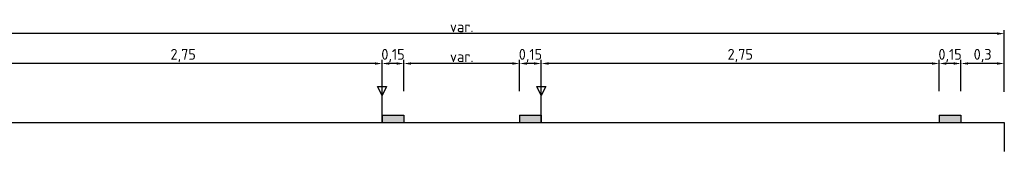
# Model space of a CAD drawing. Header units: metres. Extents: x 118.7 to 134.7, y 154.8 to 158.6.
# Tile 3 of 3: x 127.908 to 134.713, y 157.138 to 158.05. Entities that reach past the tile are written whole.
import ezdxf

# ---------------------------------------------------------------- set-up
doc = ezdxf.new("R2010")
doc.units = ezdxf.units.M
doc.linetypes.add('ONTWERPAS', pattern=[3, 2, -0.5, 0, -0.5])
doc.layers.add('N-WE-VH-VERHARDING_HALFVERHARDING-G', color=252, linetype='Continuous', lineweight=35)
for name, color, linetype in [('tom-d-lijn', 7, 'Continuous'), ('tom-d-mlijn', 7, 'Continuous'), ('WEG-AS-ONTWERP', 7, 'ONTWERPAS')]:
    doc.layers.add(name, color=color, linetype=linetype)
doc.styles.add('NLCS-ISO', font='NLCS-ISO.ttf')
doc.dimstyles.new('NLCS-ISO', dxfattribs={"dimscale": 0.1, "dimtxt": 2.5, "dimasz": 2.5, "dimexe": 1.25, "dimexo": 0.25, "dimgap": 0.25, "dimtad": 1, "dimtxsty": 'NLCS-ISO', "dimcen": 2.5, "dimadec": 0, "dimazin": 0, "dimtfac": 1, "dimtmove": 0, "dimatfit": 3, "dimfxl": 0, "dimarcsym": 0})

# ---------------------------------------------------------------- blocks, each defined once
blk = doc.blocks.new('HART')
at = {"layer": 'WEG-AS-ONTWERP', "linetype": 'Continuous'}
for p, q in [((0, 1.875), (-0.3125, 2.5)), ((-0.3125, 2.5), (0.3125, 2.5)), ((0, 0), (0, 2.5)), ((0.3125, 2.5), (0, 1.875))]:
    blk.add_line(p, q, dxfattribs=at)
blk = doc.blocks.new('A$C5EE31DEC')
at = {"layer": 'tom-d-mlijn'}
for points in [[(4.5, -8.366), (4.5, -8.866), (3, -8.866), (3, -8.366)], [(33.5, -8.366), (33.5, -8.866), (32, -8.866), (32, -8.366)], [(41.5, -8.866), (43, -8.866), (43, -8.366), (41.5, -8.366)], [(70.5, -8.866), (72, -8.866), (72, -8.366), (70.5, -8.366)]]:
    blk.add_hatch(color=256, dxfattribs=at).paths.add_polyline_path(points)
at = {"layer": 'tom-d-lijn'}
for p, q in [((0, -8.866), (0, -10.866)), ((0, -8.866), (75, -8.866)), ((75, -8.866), (75, -10.866))]:
    blk.add_line(p, q, dxfattribs=at)
at = {"layer": 'tom-d-mlijn'}
for p, q in [((3, -8.366), (4.5, -8.366)), ((3, -8.366), (3, -8.866)), ((4.5, -8.366), (4.5, -8.866)), ((32, -8.366), (33.5, -8.366)), ((32, -8.366), (32, -8.866)), ((33.5, -8.366), (33.5, -8.866)), ((41.5, -8.366), (41.5, -8.866)), ((41.5, -8.366), (43, -8.366)), ((43, -8.366), (43, -8.866)), ((70.5, -8.366), (72, -8.366)), ((70.5, -8.366), (70.5, -8.866)), ((72, -8.366), (72, -8.866))]:
    blk.add_line(p, q, dxfattribs=at)
at = {"layer": 'WEG-AS-ONTWERP'}
for p in [(32, -8.866), (43, -8.866)]:
    blk.add_blockref('HART', p, dxfattribs=at)
blk = doc.blocks.new('*D26')
at = {"color": 0, "lineweight": -2}
for p, q in [((127.6635, 157.5551), (127.6635, 157.7711)), ((130.3635, 157.7461), (127.7135, 157.7461)), ((130.4135, 157.5551), (130.4135, 157.7711))]:
    blk.add_line(p, q, dxfattribs=at)
at = {"color": 0}
for points in [[(127.7135, 157.7544), (127.7135, 157.7377), (127.6635, 157.7461)], [(130.3635, 157.7544), (130.3635, 157.7377), (130.4135, 157.7461)]]:
    blk.add_solid(points, dxfattribs=at)
at = {"layer": 'DEFPOINTS', "color": 0}
for p in [(127.6635, 157.7461), (127.6635, 157.5501, -2.2), (130.4135, 157.5501, -2.2)]:
    blk.add_point(p, dxfattribs=at)
at = {"color": 0, "insert": (129.0385, 157.8011), "char_height": 0.075, "attachment_point": 5, "style": 'NLCS-ISO'}
blk.add_mtext('2,75', dxfattribs=at)
blk = doc.blocks.new('*D27')
at = {"color": 0, "lineweight": -2}
for p, q in [((131.5135, 157.5551), (131.5135, 157.7711)), ((134.2135, 157.7461), (131.5635, 157.7461)), ((134.2635, 157.5551), (134.2635, 157.7711))]:
    blk.add_line(p, q, dxfattribs=at)
at = {"color": 0}
for points in [[(131.5635, 157.7544), (131.5635, 157.7377), (131.5135, 157.7461)], [(134.2135, 157.7544), (134.2135, 157.7377), (134.2635, 157.7461)]]:
    blk.add_solid(points, dxfattribs=at)
at = {"layer": 'DEFPOINTS', "color": 0}
for p in [(131.5135, 157.7461), (131.5135, 157.5501, -2.2), (134.2635, 157.5501, -2.2)]:
    blk.add_point(p, dxfattribs=at)
at = {"color": 0, "insert": (132.8885, 157.8011), "char_height": 0.075, "attachment_point": 5, "style": 'NLCS-ISO'}
blk.add_mtext('2,75', dxfattribs=at)
blk = doc.blocks.new('*D28')
at = {"color": 0, "lineweight": -2}
for p, q in [((130.4135, 157.5601), (130.4135, 157.7711)), ((130.5135, 157.7461), (130.4635, 157.7461)), ((130.5635, 157.5551), (130.5635, 157.7711))]:
    blk.add_line(p, q, dxfattribs=at)
at = {"color": 0}
for points in [[(130.4635, 157.7544), (130.4635, 157.7377), (130.4135, 157.7461)], [(130.5135, 157.7544), (130.5135, 157.7377), (130.5635, 157.7461)]]:
    blk.add_solid(points, dxfattribs=at)
at = {"layer": 'DEFPOINTS', "color": 0}
for p in [(130.4135, 157.7461), (130.4135, 157.5551), (130.5635, 157.5501, -2.2)]:
    blk.add_point(p, dxfattribs=at)
at = {"color": 0, "insert": (130.4885, 157.8011), "char_height": 0.075, "attachment_point": 5, "style": 'NLCS-ISO'}
blk.add_mtext('0,15', dxfattribs=at)
blk = doc.blocks.new('*D29')
at = {"color": 0, "lineweight": -2}
for p, q in [((131.3635, 157.5551), (131.3635, 157.7711)), ((131.4635, 157.7461), (131.4135, 157.7461)), ((131.5135, 157.5601), (131.5135, 157.7711))]:
    blk.add_line(p, q, dxfattribs=at)
at = {"color": 0}
for points in [[(131.4135, 157.7544), (131.4135, 157.7377), (131.3635, 157.7461)], [(131.4635, 157.7544), (131.4635, 157.7377), (131.5135, 157.7461)]]:
    blk.add_solid(points, dxfattribs=at)
at = {"layer": 'DEFPOINTS', "color": 0}
for p in [(131.3635, 157.7461), (131.3635, 157.5501, -2.2), (131.5135, 157.5551)]:
    blk.add_point(p, dxfattribs=at)
at = {"color": 0, "insert": (131.4385, 157.8011), "char_height": 0.075, "attachment_point": 5, "style": 'NLCS-ISO'}
blk.add_mtext('0,15', dxfattribs=at)
blk = doc.blocks.new('*D30')
at = {"color": 0, "lineweight": -2}
for p, q in [((130.5635, 157.5601), (130.5635, 157.7711)), ((131.3135, 157.7461), (130.6135, 157.7461)), ((131.3635, 157.5601), (131.3635, 157.7711))]:
    blk.add_line(p, q, dxfattribs=at)
at = {"color": 0}
for points in [[(130.6135, 157.7544), (130.6135, 157.7377), (130.5635, 157.7461)], [(131.3135, 157.7544), (131.3135, 157.7377), (131.3635, 157.7461)]]:
    blk.add_solid(points, dxfattribs=at)
at = {"layer": 'DEFPOINTS', "color": 0}
for p in [(130.5635, 157.7461), (130.5635, 157.5551), (131.3635, 157.5551)]:
    blk.add_point(p, dxfattribs=at)
at = {"color": 0, "insert": (130.9635, 157.7936), "char_height": 0.075, "attachment_point": 5, "style": 'NLCS-ISO'}
blk.add_mtext('var.', dxfattribs=at)
blk = doc.blocks.new('*D31')
at = {"color": 0, "lineweight": -2}
for p, q in [((134.4135, 157.5551), (134.4135, 157.7711)), ((134.6635, 157.7461), (134.4635, 157.7461)), ((134.7135, 157.5551), (134.7135, 157.7711))]:
    blk.add_line(p, q, dxfattribs=at)
at = {"color": 0}
for points in [[(134.4635, 157.7544), (134.4635, 157.7377), (134.4135, 157.7461)], [(134.6635, 157.7544), (134.6635, 157.7377), (134.7135, 157.7461)]]:
    blk.add_solid(points, dxfattribs=at)
at = {"layer": 'DEFPOINTS', "color": 0}
for p in [(134.4135, 157.7461), (134.4135, 157.5501, -2.2), (134.7135, 157.5501, -2.2)]:
    blk.add_point(p, dxfattribs=at)
at = {"color": 0, "insert": (134.5635, 157.8011), "char_height": 0.075, "attachment_point": 5, "style": 'NLCS-ISO'}
blk.add_mtext('0,3', dxfattribs=at)
blk = doc.blocks.new('*D32')
at = {"color": 0, "lineweight": -2}
for p, q in [((134.2635, 157.5551), (134.2635, 157.7711)), ((134.3635, 157.7461), (134.3135, 157.7461)), ((134.4135, 157.5551), (134.4135, 157.7711))]:
    blk.add_line(p, q, dxfattribs=at)
at = {"color": 0}
for points in [[(134.3135, 157.7544), (134.3135, 157.7377), (134.2635, 157.7461)], [(134.3635, 157.7544), (134.3635, 157.7377), (134.4135, 157.7461)]]:
    blk.add_solid(points, dxfattribs=at)
at = {"layer": 'DEFPOINTS', "color": 0}
for p in [(134.2635, 157.7461), (134.2635, 157.5501, -2.2), (134.4135, 157.5501, -2.2)]:
    blk.add_point(p, dxfattribs=at)
at = {"color": 0, "insert": (134.3385, 157.8011), "char_height": 0.075, "attachment_point": 5, "style": 'NLCS-ISO'}
blk.add_mtext('0,15', dxfattribs=at)
blk = doc.blocks.new('*D33')
at = {"color": 0, "lineweight": -2}
for p, q in [((127.2135, 157.7761), (127.2135, 157.9779)), ((134.6635, 157.9529), (127.2635, 157.9529)), ((134.7135, 157.5498), (134.7135, 157.9779))]:
    blk.add_line(p, q, dxfattribs=at)
at = {"color": 0}
for points in [[(127.2635, 157.9613), (127.2635, 157.9446), (127.2135, 157.9529)], [(134.6635, 157.9613), (134.6635, 157.9446), (134.7135, 157.9529)]]:
    blk.add_solid(points, dxfattribs=at)
at = {"layer": 'DEFPOINTS', "color": 0}
for p in [(127.2135, 157.9529), (127.2135, 157.7711), (134.7135, 157.5448)]:
    blk.add_point(p, dxfattribs=at)
at = {"color": 0, "insert": (130.9635, 158.0004), "char_height": 0.075, "attachment_point": 5, "style": 'NLCS-ISO'}
blk.add_mtext('var.', dxfattribs=at)

msp = doc.modelspace()

# ---------------------------------------------------------------- block references
at = {"layer": 'N-WE-VH-VERHARDING_HALFVERHARDING-G', "xscale": 0.1, "yscale": 0.1, "zscale": 0.1}
msp.add_blockref('A$C5EE31DEC', (127.2135, 158.2245), dxfattribs=at)

# ---------------------------------------------------------------- dimensions: what is measured, and where the dimension line sits
for base, p1, p2, picture, middle in [((127.2135, 157.9529, 2.2), (134.7135, 157.5448, 2.2), (127.2135, 157.7711, 2.2), '*D33', (130.9635, 158.0004, 2.2)), ((130.5635, 157.7461, 2.2), (131.3635, 157.5551, 2.2), (130.5635, 157.5551, 2.2), '*D30', (130.9635, 157.7936, 2.2))]:
    dim = msp.add_linear_dim(base=base, p1=p1, p2=p2, text='var.', dimstyle='NLCS-ISO', override={"dimtxt": 0.75, "dimasz": 0.5, "dimexe": 0.25, "dimexo": 0.05, "dimgap": 0.1})
    dim.commit()
    dim.dimension.update_dxf_attribs({"geometry": picture, "text_midpoint": middle})
for base, p1, p2, picture, middle in [((127.6635, 157.7461, 2.2), (130.4135, 157.5501), (127.6635, 157.5501), '*D26', (129.0385, 157.8011, 2.2)), ((131.5135, 157.7461, 2.2), (134.2635, 157.5501), (131.5135, 157.5501), '*D27', (132.8885, 157.8011, 2.2)), ((134.4135, 157.7461, 2.2), (134.7135, 157.5501), (134.4135, 157.5501), '*D31', (134.5635, 157.8011, 2.2))]:
    dim = msp.add_linear_dim(base=base, p1=p1, p2=p2, dimstyle='NLCS-ISO', override={"dimtxt": 0.75, "dimasz": 0.5, "dimexe": 0.25, "dimexo": 0.05, "dimgap": 0.1})
    dim.commit()
    dim.dimension.update_dxf_attribs({"geometry": picture, "text_midpoint": middle})
for base, p1, p2, picture, middle in [((130.4135, 157.7461, 2.2), (130.5635, 157.5501), (130.4135, 157.5551, 2.2), '*D28', (130.4885, 157.7461, 2.2)), ((131.3635, 157.7461, 2.2), (131.5135, 157.5551, 2.2), (131.3635, 157.5501), '*D29', (131.4385, 157.7461, 2.2)), ((134.2635, 157.7461, 2.2), (134.4135, 157.5501), (134.2635, 157.5501), '*D32', (134.3385, 157.7461, 2.2))]:
    dim = msp.add_linear_dim(base=base, p1=p1, p2=p2, dimstyle='NLCS-ISO', override={"dimtxt": 0.75, "dimasz": 0.5, "dimexe": 0.25, "dimexo": 0.05, "dimgap": 0.1})
    dim.commit()
    dim.dimension.update_dxf_attribs({"geometry": picture, "text_midpoint": middle, "dimtype": 160})

doc.saveas('drawing.dxf')
